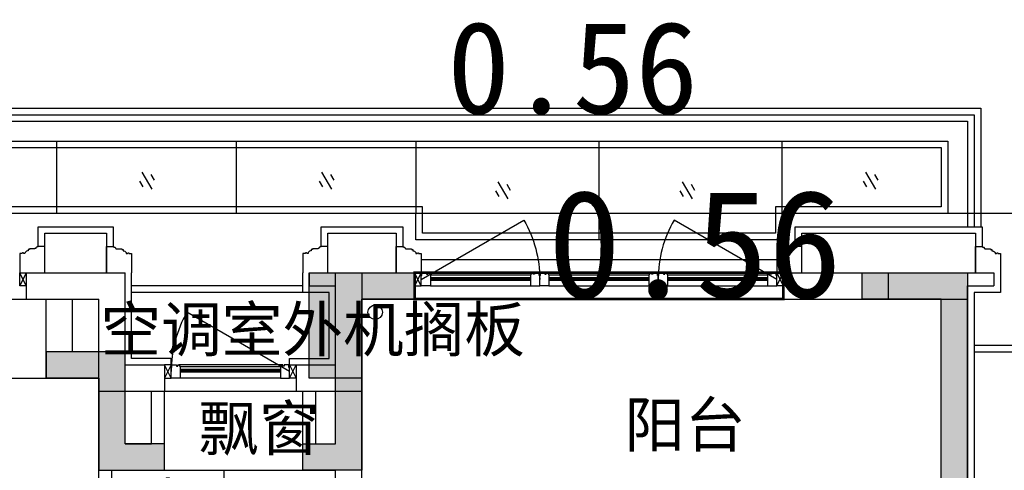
# Model space of a CAD drawing. Header units: millimetres. Extents: x 296296 to 297283, y 219875 to 220035.
# Tile 188 of 256: x 297065.24 to 297072.72, y 220016.63 to 220020.06. Entities that reach past the tile are written whole.
import ezdxf

# ---------------------------------------------------------------- set-up
doc = ezdxf.new("R2010")
doc.units = ezdxf.units.MM
doc.linetypes.add('185洋房-西边套-1F南入（报建版）-旧规$0$洋房户型$0$DASH', pattern=[0.35, 0.25, -0.1])
doc.linetypes.add('CONTINOUS', pattern=[0])
doc.layers.add('$面积结果', color=7, linetype='Continuous')
doc.layers.add('面积线', color=6, linetype='Continuous')
doc.layers.add('面校面积', color=1, linetype='CONTINOUS', lineweight=0)
doc.styles.add('dw', font='simhei.ttf')
doc.styles.get("Standard").update_dxf_attribs({"font": 'arial.ttf'})

# ---------------------------------------------------------------- blocks, each defined once
blk = doc.blocks.new('qAEWTW4ygrewyhreyteutu')
for points in [[(957174.9, 192758.4), (957174.9, 191458.4), (956724.9, 191458.4), (956724.9, 191658.4), (956974.9, 191658.4), (956974.9, 192958.4), (957574.9, 192958.4), (957574.9, 192758.4)], [(961774.9, 192958.4), (961774.8, 190058.4), (961574.8, 190058.4), (961574.9, 192758.4), (960974.9, 192758.4), (960974.9, 192958.4)], [(955174.9, 192158.4), (955174.9, 191458.4), (955674.9, 191458.4), (955674.9, 191658.4), (955374.9, 191658.4), (955374.9, 192358.4), (954774.9, 192358.4), (954774.9, 192158.4)]]:
    blk.add_hatch(color=253).paths.add_polyline_path(points)
at = {"color": 253}
for points in [[(957174.9, 192758.4), (957174.9, 191458.4), (956724.9, 191458.4), (956724.9, 191658.4), (956974.9, 191658.4), (956974.9, 192958.4), (957574.9, 192958.4), (957574.9, 192758.4), (957174.9, 192758.4)], [(961774.9, 192958.4), (961774.9, 190058.4), (961574.9, 190058.4), (961574.9, 192758.4), (960974.9, 192758.4), (960974.9, 192958.4), (961774.9, 192958.4)], [(955174.9, 192158.4), (955174.9, 191458.4), (955674.9, 191458.4), (955674.9, 191658.4), (955374.9, 191658.4), (955374.9, 192358.4), (954774.9, 192358.4), (954774.9, 192158.4), (955174.9, 192158.4)]]:
    blk.add_lwpolyline(points, close=True, dxfattribs=at)
blk = doc.blocks.new('dzuerujfysiktuykluyikyuj')
h = blk.add_hatch()
h.set_pattern_fill('钢筋混凝土', color=253, scale=100)
h.set_pattern_definition([(45, (0, 0), (-176.776695, 176.776695), []), (50, (0, 0), (717.26018, -62.75213), [75, -825]), (355, (0, 0), (-138.75133, 752.19213), [60, -660]), (100.4514, (59.8, -5.2), (578.5094, 689.43954), [63.7402, -701.1421]), (46.1842, (0, 200), (1067.24105, -165.519), [112.5, -1237.5]), (96.6356, (88.9, 186.2), (934.6627, 974.1179), [95.6103, -1051.713]), (351.1842, (0, 200), (934.6619, 974.1186), [90, -990]), (21, (100, 150), (596.90705, -402.6189), [75, -825]), (326, (100, 150), (243.31533, 725.15005), [60, -660]), (71.4514, (149.74, 116.45), (840.22263, 322.5305), [63.7402, -701.1421]), (37.5, (0, 0), (12.159855, 332.893854), [0, -652, 0, -670, 0, -662.5]), (7.5, (0, 0), (263.06954, 394.41171), [0, -382, 0, -637, 0, -252.5]), (327.5, (-223, 0), (533.822436, -22.55487), [0, -250, 0, -780, 0, -1035]), (317.5, (-323, 0), (583.18617, 100.10498), [0, -325, 0, -518, 0, -735])])
h.paths.add_polyline_path([(1106524.9, 389058.4), (1106524.9, 387258.4), (1106274.9, 387258.4), (1106274.9, 389058.4)])
h.paths.add_polyline_path([(1120674.9, 389058.4), (1120674.9, 387258.4), (1120424.9, 387258.4), (1120424.9, 389058.4)])
h.paths.add_polyline_path([(1088474.9, 389058.4), (1088474.9, 387258.4), (1088224.9, 387258.4), (1088224.9, 389058.4)])
h.paths.add_polyline_path([(1138724.9, 389058.4), (1138724.9, 387258.4), (1138474.9, 387258.4), (1138474.9, 389058.4)])
h.paths.add_polyline_path([(1113574.9, 387858.4), (1113574.9, 384858.4), (1113374.9, 384858.4), (1113374.9, 387858.4)])
h.paths.add_polyline_path([(1143674.9, 392958.4), (1143674.9, 391158.4), (1143474.9, 391158.4), (1143474.9, 392758.4), (1143174.9, 392758.4), (1143174.9, 392958.4)])
h.paths.add_polyline_path([(1083474.9, 392758.4), (1083474.9, 391158.4), (1083274.9, 391158.4), (1083274.9, 392958.4), (1083774.9, 392958.4), (1083774.9, 392758.4)])
h.paths.add_polyline_path([(1127074.9, 392758.4), (1127074.9, 391258.4), (1126874.9, 391258.4), (1126874.9, 392958.4), (1127424.9, 392958.4), (1127424.9, 392758.4)])
h.paths.add_polyline_path([(1100074.9, 392958.4), (1100074.9, 391258.4), (1099874.9, 391258.4), (1099874.9, 392758.4), (1099524.9, 392758.4), (1099524.9, 392958.4)])
h.paths.add_polyline_path([(1132274.9, 392958.4), (1132274.9, 391258.4), (1132074.9, 391258.4), (1132074.9, 392758.4), (1131724.9, 392758.4), (1131724.9, 392958.4)])
h.paths.add_polyline_path([(1094874.9, 392758.4), (1094874.9, 391258.4), (1094674.9, 391258.4), (1094674.9, 392958.4), (1095224.9, 392958.4), (1095224.9, 392758.4)])
h.paths.add_polyline_path([(1113974.9, 380258.4), (1113974.9, 380058.4), (1113374.9, 380058.4), (1113374.9, 381858.4), (1113574.9, 381858.4), (1113574.9, 380258.4)])
h.paths.add_polyline_path([(1145774.9, 392358.4), (1145774.9, 390658.4), (1145574.9, 390658.4), (1145574.9, 392158.4), (1145124.9, 392158.4), (1145124.9, 392358.4)])
h.paths.add_polyline_path([(1081374.9, 392158.4), (1081374.9, 390658.4), (1081174.9, 390658.4), (1081174.9, 392358.4), (1081824.9, 392358.4), (1081824.9, 392158.4)])
h.paths.add_polyline_path([(1141974.9, 380058.4), (1141974.9, 379458.4), (1141174.9, 379458.4), (1141174.9, 379658.4), (1141774.9, 379658.4), (1141774.9, 380258.4), (1142724.9, 380258.4), (1142724.9, 380058.4)])
h.paths.add_polyline_path([(1109774.9, 380058.4), (1109774.9, 379458.4), (1108974.9, 379458.4), (1108974.9, 379658.4), (1109574.9, 379658.4), (1109574.9, 380258.4), (1110524.9, 380258.4), (1110524.9, 380058.4)])
h.paths.add_polyline_path([(1117974.9, 379658.4), (1117974.9, 379458.4), (1117174.9, 379458.4), (1117174.9, 380058.4), (1116424.9, 380058.4), (1116424.9, 380258.4), (1117374.9, 380258.4), (1117374.9, 379658.4)])
h.paths.add_polyline_path([(1085774.9, 379658.4), (1085774.9, 379458.4), (1084974.9, 379458.4), (1084974.9, 380058.4), (1084224.9, 380058.4), (1084224.9, 380258.4), (1085174.9, 380258.4), (1085174.9, 379658.4)])
h.paths.add_polyline_path([(1115674.9, 392758.4), (1115674.9, 391158.4), (1115474.9, 391158.4), (1115474.9, 392158.4), (1115174.9, 392158.4), (1115174.9, 392358.4), (1115474.9, 392358.4), (1115474.9, 392958.4), (1115974.9, 392958.4), (1115974.9, 392758.4)])
h.paths.add_polyline_path([(1111474.9, 392158.4), (1111474.9, 391158.4), (1111274.9, 391158.4), (1111274.9, 392758.4), (1110974.9, 392758.4), (1110974.9, 392958.4), (1111474.9, 392958.4), (1111474.9, 392358.4), (1111774.9, 392358.4), (1111774.9, 392158.4)])
h.paths.add_polyline_path([(1130799.9, 387258.4), (1130799.9, 386658.4), (1128349.9, 386658.4), (1128349.9, 387258.4), (1128549.9, 387258.4), (1128549.9, 386858.4), (1130599.9, 386858.4), (1130599.9, 387258.4)])
h.paths.add_polyline_path([(1098599.9, 387258.4), (1098599.9, 386658.4), (1096149.9, 386658.4), (1096149.9, 387258.4), (1096349.9, 387258.4), (1096349.9, 386858.4), (1098399.9, 386858.4), (1098399.9, 387258.4)])
h.paths.add_polyline_path([(1128549.9, 389158.4), (1128549.9, 388743.4), (1128349.9, 388743.4), (1128349.9, 389358.4), (1130799.9, 389358.4), (1130799.9, 388743.4), (1130599.9, 388743.4), (1130599.9, 389158.4)])
h.paths.add_polyline_path([(1098599.9, 389358.4), (1098599.9, 388743.4), (1098399.9, 388743.4), (1098399.9, 389158.4), (1096349.9, 389158.4), (1096349.9, 388743.4), (1096149.9, 388743.4), (1096149.9, 389358.4)])
h.paths.add_polyline_path([(1125274.8, 392958.4), (1125274.8, 390058.4), (1125074.8, 390058.4), (1125074.8, 392758.4), (1124674.9, 392758.4), (1124674.9, 392958.4)])
h.paths.add_polyline_path([(1101874.9, 392758.4), (1101874.9, 390058.4), (1101674.9, 390058.4), (1101674.9, 392958.4), (1102274.9, 392958.4), (1102274.9, 392758.4)])
h.paths.add_polyline_path([(1093074.9, 392958.4), (1093074.9, 390058.4), (1092874.9, 390058.4), (1092874.9, 392758.4), (1092474.9, 392758.4), (1092474.9, 392958.4)])
h.paths.add_polyline_path([(1134074.9, 392758.4), (1134074.9, 390058.4), (1133874.9, 390058.4), (1133874.9, 392958.4), (1134474.9, 392958.4), (1134474.9, 392758.4)])
h.paths.add_polyline_path([(1145774.9, 383408.4), (1145774.9, 380058.4), (1145174.9, 380058.4), (1145174.9, 380258.4), (1145574.9, 380258.4), (1145574.9, 383408.4)])
h.paths.add_polyline_path([(1081774.9, 380258.4), (1081774.9, 380058.4), (1081174.9, 380058.4), (1081174.9, 383408.4), (1081374.9, 383408.4), (1081374.9, 380258.4)])
h.paths.add_polyline_path([(1100774.9, 386658.4), (1100774.9, 388108.4), (1100574.9, 388108.4), (1100574.9, 386658.4)])
h.paths.add_polyline_path([(1100774.9, 388708.4), (1100774.9, 389358.4), (1099874.9, 389358.4), (1099874.9, 389158.4), (1100574.9, 389158.4), (1100574.9, 388708.4)])
h.paths.add_polyline_path([(1126374.9, 386658.4), (1126374.9, 388108.4), (1126174.9, 388108.4), (1126174.9, 386658.4)])
h.paths.add_polyline_path([(1126374.9, 388708.4), (1126374.9, 389158.4), (1127074.9, 389158.4), (1127074.9, 389358.4), (1126174.9, 389358.4), (1126174.9, 388708.4)])
h.paths.add_polyline_path([(1094174.9, 389158.4), (1094174.9, 386658.4), (1093974.9, 386658.4), (1093974.9, 389358.4), (1094874.9, 389358.4), (1094874.9, 389158.4)])
h.paths.add_polyline_path([(1132974.9, 389358.4), (1132974.9, 386658.4), (1132774.9, 386658.4), (1132774.9, 389158.4), (1132074.9, 389158.4), (1132074.9, 389358.4)])
h.paths.add_polyline_path([(1088474.9, 392958.4), (1088474.9, 392158.4), (1088074.9, 392158.4), (1088074.9, 392958.4)])
h.paths.add_polyline_path([(1106674.9, 392958.4), (1106674.9, 392158.4), (1106274.9, 392158.4), (1106274.9, 392958.4)])
h.paths.add_polyline_path([(1094174.9, 379658.4), (1094174.9, 379258.4), (1093474.9, 379258.4), (1093474.9, 379658.4)])
h.paths.add_polyline_path([(1101274.9, 379658.4), (1101274.9, 379258.4), (1100574.9, 379258.4), (1100574.9, 379658.4)])
h.paths.add_polyline_path([(1126374.9, 379658.4), (1126374.9, 379258.4), (1125674.9, 379258.4), (1125674.9, 379658.4)])
h.paths.add_polyline_path([(1133474.9, 379658.4), (1133474.9, 379258.4), (1132774.9, 379258.4), (1132774.9, 379658.4)])
h.paths.add_polyline_path([(1138874.9, 392958.4), (1138874.9, 392158.4), (1138474.9, 392158.4), (1138474.9, 392958.4)])
h.paths.add_polyline_path([(1120674.9, 392958.4), (1120674.9, 392158.4), (1120274.9, 392158.4), (1120274.9, 392958.4)])
at = {"color": 253}
for points in [[(1088474.9, 392958.4), (1088474.9, 392158.4), (1088074.9, 392158.4), (1088074.9, 392958.4), (1088474.9, 392958.4)], [(1093074.9, 392958.4), (1093074.9, 390058.4), (1092874.9, 390058.4), (1092874.9, 392758.4), (1092474.9, 392758.4), (1092474.9, 392958.4), (1093074.9, 392958.4)]]:
    blk.add_lwpolyline(points, close=True, dxfattribs=at)
blk = doc.blocks.new('eqrujhe5tjyrk6ryakyrkjyrautu')
at = {"color": 253}
for s, p in [('空调室外机搁板', (812389, 434359.5)), ('阳台', (816368, 433636.1)), ('飘窗', (813132, 433610))]:
    blk.add_text(s, height=337.59, dxfattribs=at).set_placement(p)
blk = doc.blocks.new('*U979')
at = {"color": 253}
blk.add_lwpolyline([(0, 160), (0, -40), (50, -40), (50, -37), (57, -37), (57, -34), (60, -34, 0.414214), (67, -27), (67, -24), (74, -24), (74, -21), (115, -21), (115, -16), (125, -16), (125, -6), (130, -6, 0.403991), (150, 15), (160, 15), (160, 12.5, 1), (170, 12.5), (170, 15), (190, 15), (190, 160)], format="xyb", dxfattribs=at)
blk = doc.blocks.new('185洋房外包（1F南入）-西(报建版）$0$seyesryhertyheryetrye')
at = {"color": 253}
blk.add_lwpolyline([(22072.7, 23949.6), (22022.7, 23949.6), (22022.7, 23849.6), (22072.7, 23849.6)], close=True, dxfattribs=at)
for points in [[(22022.7, 23849.6), (22072.7, 23949.6)], [(22022.7, 23949.6), (22072.7, 23849.6)]]:
    blk.add_lwpolyline(points, dxfattribs=at)
blk = doc.blocks.new('*U980')
at = {"color": 253}
for points in [[(7970, 815), (7970, 900), (7900, 900), (7900, 820), (7905, 820), (7905, 800), (7940, 800), (7940, 810), (7950, 810), (7950, 800), (7960, 800)], [(8730, 815), (8730, 900), (8800, 900), (8800, 820), (8795, 820), (8795, 800), (8760, 800), (8760, 810), (8750, 810), (8750, 800), (8740, 800)]]:
    blk.add_lwpolyline(points, close=True, dxfattribs=at)
for points in [[(7970, 900), (8730, 900)], [(7970, 855), (8730, 855)], [(7970, 845), (8730, 845)], [(7970, 835), (8730, 835)], [(7960, 800), (8740, 800)], [(7970, 815), (8730, 815)]]:
    blk.add_lwpolyline(points, dxfattribs=at)
blk = doc.blocks.new('185洋房外包（1F南入）-西(报建版）')
at = {"color": 253, "linetype": 'Continuous'}
for p, q in [((4650, 13400), (5400, 13400)), ((4650, 13400), (4650, 13200)), ((5400, 12700), (5400, 13400)), ((6800, 13400), (7100, 13400)), ((6800, 13400), (6800, 13300)), ((7100, 13400), (7600, 13400)), ((7600, 13400), (7600, 13200)), ((10400, 13400), (11800, 13400)), ((10400, 13400), (10400, 13200)), ((11800, 13400), (12000, 13400)), ((12000, 13400), (12000, 13300)), ((6800, 13300), (7000, 13300)), ((7000, 12700), (7000, 13300)), ((11800, 13200), (11800, 13300)), ((11800, 13300), (12000, 13300)), ((4650, 13200), (5200, 13200)), ((5200, 12500), (5200, 13200)), ((7200, 12500), (7200, 13200)), ((7200, 13200), (7600, 13200)), ((10400, 13200), (11800, 13200)), ((5400, 12700), (5700, 12700)), ((5700, 12700), (5700, 12500)), ((6700, 12700), (7000, 12700)), ((6700, 12700), (6700, 12500)), ((5200, 12500), (5700, 12500)), ((6700, 12500), (7200, 12500))]:
    blk.add_line(p, q, dxfattribs=at)
at = {"color": 253}
for points in [[(16100, 13850), (1625, 13850), (1625, 13250), (-6950, 13250), (-6950, -850), (50, -850), (50, 50), (3325, 50), (3325, -850), (11600, -850), (11600, -2050), (13650, -2050)], [(4740, 13600), (4740, 13750), (5310, 13750), (5310, 13600)], [(4790, 13400), (4790, 13700), (5260, 13700), (5260, 13400)], [(6890, 13600), (6890, 13750), (7510, 13750), (7510, 13600)], [(6940, 13400), (6940, 13700), (7460, 13700), (7460, 13400)], [(10490, 13600), (10490, 13750), (11910, 13750), (11910, 13600)], [(10540, 13400), (10540, 13700), (11860, 13700), (11860, 13400)], [(7650, 13500), (10350, 13500)], [(6750, 13300), (5450, 13300)], [(6750, 13250), (5450, 13250)], [(3050, 13200), (4650, 13200)], [(7600, 13200), (10400, 13200)], [(5700, 12500), (6700, 12500)]]:
    blk.add_lwpolyline(points, dxfattribs=at)
for points in [[(7650, 13350), (8429.4, 13800, -0.131652), (8550, 13350)], [(10350, 13350), (9570.6, 13800, 0.131652), (9450, 13350)], [(6650, 12650), (5870.6, 13100, 0.131652), (5750, 12650)], [(6650, 12650), (5870.6, 13100, 0.131652), (5750, 12650)]]:
    blk.add_lwpolyline(points, format="xyb", dxfattribs=at)
at = {"color": 253, "rotation": 180}
for name, p in [('*U979', (4790, 13560)), ('*U979', (6940, 13560)), ('*U979', (10540, 13560)), ('185洋房外包（1F南入）-西(报建版）$0$seyesryhertyheryetrye', (29672.7, 37249.6)), ('185洋房外包（1F南入）-西(报建版）$0$seyesryhertyheryetrye', (27772.7, 36549.6)), ('*U980', (14550, 13500))]:
    blk.add_blockref(name, p, dxfattribs=at)
at = {"color": 253, "xscale": -1, "rotation": 180}
for name, p in [('*U979', (5260, 13560)), ('*U979', (7460, 13560)), ('*U979', (11860, 13560)), ('*U980', (-250, 14200)), ('*U980', (650, 14200)), ('*U980', (1550, 14200)), ('185洋房外包（1F南入）-西(报建版）$0$seyesryhertyheryetrye', (-11672.7, 37249.6)), ('185洋房外包（1F南入）-西(报建版）$0$seyesryhertyheryetrye', (-15372.7, 36549.6))]:
    blk.add_blockref(name, p, dxfattribs=at)
at = {"color": 253, "xscale": -1}
blk.add_blockref('185洋房外包（1F南入）-西(报建版）$0$seyesryhertyheryetrye', (26672.7, -10549.6), dxfattribs=at)
blk = doc.blocks.new('dsrhuaetrdyheatytreytre1')
at = {"color": 253}
for points in [[(984074.9, 435308.4), (984074.9, 436208.4), (994074.9, 436208.4), (994074.9, 435308.4)], [(984124.9, 435308.4), (984124.9, 436158.4), (994024.9, 436158.4), (994024.9, 435308.4)], [(984174.9, 435308.4), (984174.9, 436108.4), (993974.9, 436108.4), (993974.9, 435308.4)], [(987054.9, 435958.4), (987054.9, 435408.4)], [(988419.9, 435958.4), (988419.9, 435408.4)], [(989784.9, 435958.4), (989784.9, 435408.4)], [(991174.9, 435958.4), (991174.9, 435208.4)], [(992564.9, 435958.4), (992564.9, 435408.4)], [(989834.9, 435458.4), (984374.9, 435458.4), (984374.9, 435908.4), (993774.9, 435908.4), (993774.9, 435458.4), (992514.9, 435458.4), (992514.9, 435258.4), (989834.9, 435258.4), (989834.9, 435458.4)], [(987702.4, 435723.4), (987777.4, 435593.5)], [(989067.4, 435723.4), (989142.4, 435593.5)], [(993199.9, 435723.4), (993274.9, 435593.5)], [(987684.1, 435655.1), (987709.1, 435611.8)], [(987770.7, 435705.1), (987795.7, 435661.8)], [(989049.1, 435655.1), (989074.1, 435611.8)], [(989135.7, 435705.1), (989160.7, 435661.8)], [(990407.5, 435648.4), (990482.5, 435518.5)], [(991807.5, 435648.4), (991882.5, 435518.5)], [(993181.6, 435655.1), (993206.6, 435611.8)], [(993268.2, 435705.1), (993293.2, 435661.8)], [(990389.2, 435580.1), (990414.2, 435536.8)], [(990475.8, 435630.1), (990500.8, 435586.8)], [(991789.2, 435580.1), (991814.2, 435536.8)], [(991875.8, 435630.1), (991900.8, 435586.8)]]:
    blk.add_lwpolyline(points, dxfattribs=at)
blk.add_lwpolyline([(989784.9, 435408.4), (984324.9, 435408.4), (984324.9, 435958.4), (993824.9, 435958.4), (993824.9, 435408.4), (992564.9, 435408.4), (992564.9, 435208.4), (989784.9, 435208.4)], close=True, dxfattribs=at)
blk = doc.blocks.new('*U1243')
at = {"color": 253}
for p, q in [((424.5, -409.9), (424.5, -289.9)), ((364.5, -349.9), (484.5, -349.9))]:
    blk.add_line(p, q, dxfattribs=at)
for points in [[(124.5, -450), (0, -450), (0, 0), (850, 0), (850, -450), (724.5, -450)], [(438, -149.9), (724.5, -149.9), (724.5, -549.9), (124.5, -549.9), (124.5, -149.9), (410.1, -149.9)]]:
    blk.add_lwpolyline(points, dxfattribs=at)
for points in [[(276.2, -84.4), (345.1, -84.4), (345.1, -96.7), (276.2, -96.7)], [(438, -213.3), (438, -78.4), (410.1, -78.4), (410.1, -213.3)], [(574.4, -84.4), (505.4, -84.4), (505.4, -96.7), (574.4, -96.7)]]:
    blk.add_lwpolyline(points, close=True, dxfattribs=at)
at = {"color": 253, "linetype": '185洋房-西边套-1F南入（报建版）-旧规$0$洋房户型$0$DASH', "ltscale": 0.2}
blk.add_lwpolyline([(438, -169.9), (704.5, -169.9), (704.5, -529.9), (144.5, -529.9), (144.5, -169.9), (410.1, -169.9)], dxfattribs=at)
at = {"color": 253}
for centre, radius in [((339, -90.5), 6.17), ((511.6, -90.5), 6.17), ((424.6, -201.3), 7.98), ((424.5, -349.9), 40), ((424.5, -349.9), 22.5)]:
    blk.add_circle(centre, radius, dxfattribs=at)
for centre, radius, start, end in [((339, -90.5), 25.4, 194.04861, 165.95139), ((339, -90.5), 16.6, 201.79862, 158.20138), ((424.3, -88.5), 29.3, 297.98036, 241.03654), ((424.3, -88.5), 23.8, 305.27895, 233.40712), ((511.6, -90.5), 25.4, 14.04861, 345.95139), ((511.6, -90.5), 16.6, 21.79862, 338.20138)]:
    blk.add_arc(centre, radius, start, end, dxfattribs=at)
blk = doc.blocks.new('185洋房-西边套-1F南入（报建版）-旧规')
at = {"color": 253, "linetype": 'Continuous'}
for p, q in [((4800, 12600), (4800, 13200)), ((4800, 13200), (5000, 13200)), ((5000, 12800), (5000, 13200)), ((11600, 11750), (11600, 13200)), ((11600, 13200), (11800, 13200)), ((11800, 11750), (11800, 13200)), ((5200, 12800), (5000, 12800)), ((5200, 12600), (5200, 12800)), ((5200, 12600), (4800, 12600)), ((5200, 12000), (5200, 12500)), ((5200, 12500), (5400, 12500)), ((5400, 12100), (5400, 12500)), ((5600, 12100), (5600, 12500)), ((5600, 12500), (5700, 12500)), ((5700, 11900), (5700, 12500)), ((6750, 11900), (6750, 12500)), ((6750, 12500), (6850, 12500)), ((6850, 12100), (6850, 12500)), ((7000, 12100), (7000, 12500)), ((7000, 12500), (7200, 12500)), ((7200, 12000), (7200, 12500)), ((5400, 12100), (5600, 12100)), ((6850, 12100), (7000, 12100)), ((5200, 9800), (5200, 12000)), ((7200, 11750), (7200, 12000)), ((5300, 11900), (5700, 11900)), ((5300, 9900), (5300, 11900)), ((6750, 11900), (7000, 11900)), ((7000, 11750), (7000, 11900))]:
    blk.add_line(p, q, dxfattribs=at)
at = {"color": 253}
for points in [[(5750, 12700), (5750, 12750), (5450, 12750), (5450, 13400)], [(6650, 12700), (6650, 12750), (6950, 12750), (6950, 13250), (6750, 13250), (6750, 13400)], [(12050, 13400), (12050, 13250), (11850, 13250), (11850, 10650), (11900, 10650), (11900, 10600)], [(11850, 12850), (13350, 12850)], [(11850, 12800), (13350, 12800)], [(2600, 12600), (4800, 12600)], [(5300, 11900), (7000, 11900)]]:
    blk.add_lwpolyline(points, dxfattribs=at)
blk.add_circle((7300, 13100), 55, dxfattribs=at)
at = {"color": 253, "extrusion": (0, 0, -1), "xscale": -1, "zscale": -1}
blk.add_blockref('*U1243', (-5300, 11900), dxfattribs=at)

msp = doc.modelspace()

# ---------------------------------------------------------------- block references
at = {"xscale": 0.001, "yscale": 0.001, "zscale": 0.001}
for name, p in [('dsrhuaetrdyheatytreytre1', (296078.4684, 219583.1752)), ('185洋房外包（1F南入）-西(报建版）', (297060.6433, 220004.7336)), ('qAEWTW4ygrewyhreyteutu', (296110.6684, 219825.1752)), ('dzuerujfysiktuykluyikyuj', (295979.3684, 219625.1752)), ('eqrujhe5tjyrk6ryakyrkjyrautu', (296253.4684, 219583.1752))]:
    msp.add_blockref(name, p, dxfattribs=at)

# ---------------------------------------------------------------- texts
at = {"layer": '面校面积', "color": 5, "style": 'dw'}
msp.add_text('0.56', height=0.7, dxfattribs=at).set_placement((297068.4912, 220019.3428))

# ---------------------------------------------------------------- next in the draw order: block references
at = {"xscale": 0.001, "yscale": 0.001, "zscale": 0.001}
msp.add_blockref('185洋房-西边套-1F南入（报建版）-旧规', (297060.6433, 220004.7336), dxfattribs=at)

# ---------------------------------------------------------------- next in the draw order: linework, layer by layer
at = {"layer": '面积线', "color": 5, "const_width": 0.02}
msp.add_lwpolyline([(297068.2433, 220018.1336), (297071.0433, 220018.1336), (297071.0433, 220017.9336), (297068.2433, 220017.9336)], close=True, dxfattribs=at)

# ---------------------------------------------------------------- next in the draw order: texts
at = {"layer": '$面积结果', "color": 5, "style": 'dw'}
msp.add_text('0.56', height=0.82066, dxfattribs=at).set_placement((297069.2544, 220017.943))

doc.saveas('drawing.dxf')
